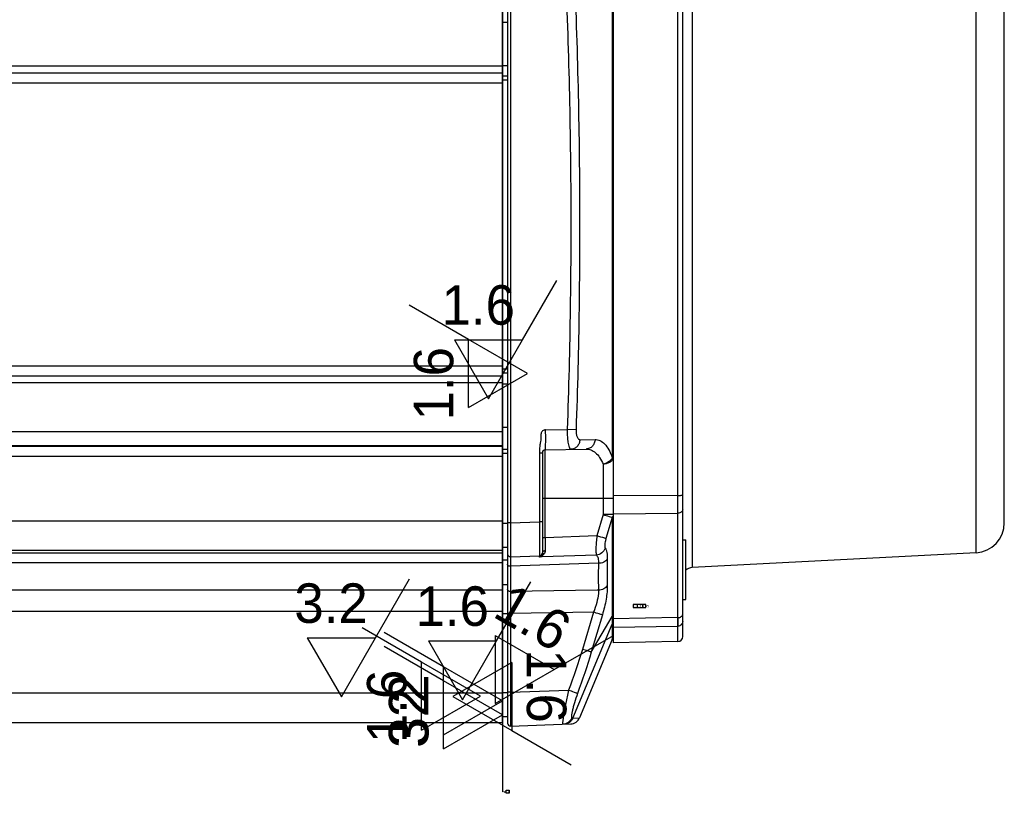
# Model space of a CAD drawing. Header units: millimetres. Extents: x 0 to 874, y 0 to 432.
# Tile 20 of 24: x 775 to 874, y 153 to 231. Entities that reach past the tile are written whole.
import ezdxf

# ---------------------------------------------------------------- set-up
doc = ezdxf.new("R2010")
doc.units = ezdxf.units.MM
doc.header["$LTSCALE"] = 30.734
doc.layers.get('0').update_dxf_attribs({"linetype": 'CONTINUOUS'})
doc.layers.add('01___PRT_ALL_DTM_PLN', color=7, linetype='CONTINUOUS')
doc.styles.get("Standard").update_dxf_attribs({"font": 'ar_wgl__.ttf'})
doc.styles.add('TEXTSTYLE_1', font='gdt', dxfattribs={"width": 0.8})

# ---------------------------------------------------------------- blocks, each defined once
blk = doc.blocks.new('SF0_BL0', base_point=(828.965, 168.065))
at = {"color": 2, "linetype": 'Continuous'}
for p, q in [((823.21, 168.79), (829.14, 165.366)), ((823.21, 168.79), (823.21, 161.943)), ((829.14, 165.366), (835.091, 168.802)), ((823.21, 161.943), (829.14, 165.366))]:
    blk.add_line(p, q, dxfattribs=at)
blk.add_text('1.6', height=3.9688, rotation=330, dxfattribs=at).set_placement((822.839, 170.749))
blk = doc.blocks.new('SF1_BL1', base_point=(821.004, 168.255))
at = {"color": 2, "linetype": 'Continuous'}
for p, q in [((823.361, 168.245), (826.796, 174.196)), ((816.513, 168.245), (823.361, 168.245)), ((816.513, 168.245), (819.937, 162.314)), ((819.937, 162.314), (823.361, 168.245))]:
    blk.add_line(p, q, dxfattribs=at)
blk.add_text('1.6', height=3.9688, dxfattribs=at).set_placement((815.212, 169.756))
blk = doc.blocks.new('SF6_BL6', base_point=(808.833, 168.555))
at = {"color": 2, "linetype": 'Continuous'}
for p, q in [((811.19, 168.545), (814.626, 174.496)), ((804.342, 168.545), (811.19, 168.545)), ((804.342, 168.545), (807.766, 162.614)), ((807.766, 162.614), (811.19, 168.545))]:
    blk.add_line(p, q, dxfattribs=at)
blk.add_text('3.2', height=3.9688, dxfattribs=at).set_placement((803.041, 170.056))
blk = doc.blocks.new('SF0_BL11', base_point=(823.619, 198.505))
at = {"color": 2, "linetype": 'Continuous'}
for p, q in [((825.975, 198.495), (829.411, 204.446)), ((819.128, 198.495), (825.975, 198.495)), ((819.128, 198.495), (822.552, 192.564)), ((822.552, 192.564), (825.975, 198.495))]:
    blk.add_line(p, q, dxfattribs=at)
blk.add_text('1.6', height=3.9688, dxfattribs=at).set_placement((817.827, 200.006))
blk = doc.blocks.new('SF2_BL13', base_point=(820.511, 196.179))
at = {"color": 2, "linetype": 'Continuous'}
for p, q in [((820.521, 198.535), (814.57, 201.971)), ((820.521, 191.687), (820.521, 198.535)), ((826.452, 195.111), (820.521, 198.535)), ((820.521, 191.687), (826.452, 195.111))]:
    blk.add_line(p, q, dxfattribs=at)
blk.add_text('1.6', height=3.9688, rotation=90, dxfattribs=at).set_placement((819.01, 190.386))
blk = doc.blocks.new('SF3_BL14', base_point=(818.011, 163.294))
at = {"color": 2, "linetype": 'Continuous'}
for p, q in [((818.021, 165.65), (812.07, 169.086)), ((818.021, 158.802), (818.021, 165.65)), ((823.952, 162.226), (818.021, 165.65)), ((818.021, 158.802), (823.952, 162.226))]:
    blk.add_line(p, q, dxfattribs=at)
blk.add_text('3.2', height=3.9688, rotation=90, dxfattribs=at).set_placement((816.51, 157.501))
blk = doc.blocks.new('SF5_BL16', base_point=(818.011, 162.544))
at = {"color": 2, "linetype": 'Continuous'}
for p, q in [((818.021, 164.25), (812.07, 167.686)), ((818.021, 157.402), (818.021, 164.25)), ((823.952, 160.826), (818.021, 164.25)), ((818.021, 157.402), (823.952, 160.826))]:
    blk.add_line(p, q, dxfattribs=at)
blk.add_text('32', height=3.9688, rotation=90, dxfattribs=at).set_placement((816.51, 157.635))
blk = doc.blocks.new('SF6_BL17', base_point=(815.811, 163.771))
at = {"color": 2, "linetype": 'Continuous'}
for p, q in [((815.821, 166.127), (809.87, 169.563)), ((815.821, 159.279), (815.821, 166.127)), ((821.752, 162.703), (815.821, 166.127)), ((815.821, 159.279), (821.752, 162.703))]:
    blk.add_line(p, q, dxfattribs=at)
blk.add_text('1.6', height=3.9688, rotation=90, dxfattribs=at).set_placement((814.31, 157.978))
blk = doc.blocks.new('SF7_BL18', base_point=(824.892, 161.6))
at = {"color": 2, "linetype": 'Continuous'}
for p, q in [((824.882, 166.092), (818.952, 162.668)), ((824.882, 166.092), (824.882, 159.244)), ((818.952, 162.668), (824.882, 159.244)), ((824.882, 159.244), (830.833, 155.808))]:
    blk.add_line(p, q, dxfattribs=at)
blk.add_text('1.6', height=3.9688, rotation=270, dxfattribs=at).set_placement((826.393, 167.393))
blk = doc.blocks.new('SF0_BL19', base_point=(828.965, 168.065))
at = {"color": 2, "linetype": 'Continuous'}
for p, q in [((823.21, 168.79), (829.14, 165.366)), ((823.21, 168.79), (823.21, 161.943)), ((829.14, 165.366), (835.091, 168.802)), ((823.21, 161.943), (829.14, 165.366))]:
    blk.add_line(p, q, dxfattribs=at)
blk.add_text('1.6', height=3.9688, rotation=330, dxfattribs=at).set_placement((822.839, 170.749))
blk = doc.blocks.new('SF1_BL20', base_point=(821.004, 168.255))
at = {"color": 2, "linetype": 'Continuous'}
for p, q in [((823.361, 168.245), (826.796, 174.196)), ((816.513, 168.245), (823.361, 168.245)), ((816.513, 168.245), (819.937, 162.314)), ((819.937, 162.314), (823.361, 168.245))]:
    blk.add_line(p, q, dxfattribs=at)
blk.add_text('1.6', height=3.9688, dxfattribs=at).set_placement((815.212, 169.756))
blk = doc.blocks.new('SF6_BL25', base_point=(808.833, 168.555))
at = {"color": 2, "linetype": 'Continuous'}
for p, q in [((811.19, 168.545), (814.626, 174.496)), ((804.342, 168.545), (811.19, 168.545)), ((804.342, 168.545), (807.766, 162.614)), ((807.766, 162.614), (811.19, 168.545))]:
    blk.add_line(p, q, dxfattribs=at)
blk.add_text('3.2', height=3.9688, dxfattribs=at).set_placement((803.041, 170.056))
blk = doc.blocks.new('SF0_BL30', base_point=(823.619, 198.505))
at = {"color": 2, "linetype": 'Continuous'}
for p, q in [((825.975, 198.495), (829.411, 204.446)), ((819.128, 198.495), (825.975, 198.495)), ((819.128, 198.495), (822.552, 192.564)), ((822.552, 192.564), (825.975, 198.495))]:
    blk.add_line(p, q, dxfattribs=at)
blk.add_text('1.6', height=3.9688, dxfattribs=at).set_placement((817.827, 200.006))
blk = doc.blocks.new('SF2_BL32', base_point=(820.511, 196.179))
at = {"color": 2, "linetype": 'Continuous'}
for p, q in [((820.521, 198.535), (814.57, 201.971)), ((820.521, 191.687), (820.521, 198.535)), ((826.452, 195.111), (820.521, 198.535)), ((820.521, 191.687), (826.452, 195.111))]:
    blk.add_line(p, q, dxfattribs=at)
blk.add_text('1.6', height=3.9688, rotation=90, dxfattribs=at).set_placement((819.01, 190.386))
blk = doc.blocks.new('SF3_BL33', base_point=(818.011, 163.294))
at = {"color": 2, "linetype": 'Continuous'}
for p, q in [((818.021, 165.65), (812.07, 169.086)), ((818.021, 158.802), (818.021, 165.65)), ((823.952, 162.226), (818.021, 165.65)), ((818.021, 158.802), (823.952, 162.226))]:
    blk.add_line(p, q, dxfattribs=at)
blk.add_text('3.2', height=3.9688, rotation=90, dxfattribs=at).set_placement((816.51, 157.501))
blk = doc.blocks.new('SF5_BL35', base_point=(818.011, 162.544))
at = {"color": 2, "linetype": 'Continuous'}
for p, q in [((818.021, 164.25), (812.07, 167.686)), ((818.021, 157.402), (818.021, 164.25)), ((823.952, 160.826), (818.021, 164.25)), ((818.021, 157.402), (823.952, 160.826))]:
    blk.add_line(p, q, dxfattribs=at)
blk.add_text('32', height=3.9688, rotation=90, dxfattribs=at).set_placement((816.51, 157.635))
blk = doc.blocks.new('SF6_BL36', base_point=(815.811, 163.771))
at = {"color": 2, "linetype": 'Continuous'}
for p, q in [((815.821, 166.127), (809.87, 169.563)), ((815.821, 159.279), (815.821, 166.127)), ((821.752, 162.703), (815.821, 166.127)), ((815.821, 159.279), (821.752, 162.703))]:
    blk.add_line(p, q, dxfattribs=at)
blk.add_text('1.6', height=3.9688, rotation=90, dxfattribs=at).set_placement((814.31, 157.978))
blk = doc.blocks.new('SF7_BL37', base_point=(824.892, 161.6))
at = {"color": 2, "linetype": 'Continuous'}
for p, q in [((824.882, 166.092), (818.952, 162.668)), ((824.882, 166.092), (824.882, 159.244)), ((818.952, 162.668), (824.882, 159.244)), ((824.882, 159.244), (830.833, 155.808))]:
    blk.add_line(p, q, dxfattribs=at)
blk.add_text('1.6', height=3.9688, rotation=270, dxfattribs=at).set_placement((826.393, 167.393))

msp = doc.modelspace()

# ---------------------------------------------------------------- linework, layer by layer
at = {"color": 7, "linetype": 'Continuous'}
for p, q in [((824.452, 260.136), (824.452, 159.992)), ((823.952, 160.064), (823.952, 260.064)), ((835.052, 252.064), (835.052, 168.064)), ((842.052, 168.678), (842.052, 251.451)), ((874.352, 180.104), (874.352, 250.064)), ((834.975, 248.84), (834.975, 186.655)), ((842.999, 240.785), (842.999, 175.614)), ((824.762, 240.038), (824.762, 180.09)), ((871.509, 177.108), (871.509, 239.821)), ((841.56, 182.855), (841.56, 237.273)), ((823.952, 230.405), (824.452, 230.405)), ((823.952, 225.964), (729.62, 225.964)), ((823.952, 226.047), (824.452, 226.047)), ((823.952, 225.264), (729.577, 225.264)), ((823.952, 225.282), (729.595, 225.282)), ((824.452, 224.964), (823.952, 224.964)), ((824.452, 224.564), (823.952, 224.564)), ((823.952, 224.264), (729.552, 224.264)), ((729.552, 195.864), (823.952, 195.864)), ((729.577, 194.864), (823.952, 194.864)), ((823.952, 194.846), (729.595, 194.846)), ((823.952, 195.564), (824.452, 195.564)), ((823.952, 195.164), (824.452, 195.164)), ((823.952, 194.164), (729.62, 194.164)), ((823.952, 194.082), (824.452, 194.082)), ((823.952, 189.25), (729.67, 189.25)), ((823.952, 189.723), (824.452, 189.723)), ((828.281, 189.445), (830.449, 189.483)), ((831.338, 189.451), (830.449, 189.483)), ((831.723, 188.457), (833.249, 188.483)), ((823.952, 187.764), (729.577, 187.764)), ((823.952, 187.834), (729.647, 187.834)), ((824.452, 187.464), (823.952, 187.464)), ((824.452, 187.064), (823.952, 187.064)), ((827.662, 187.146), (827.952, 187.146)), ((827.662, 187.146), (827.662, 180.192)), ((827.952, 187.146), (827.952, 177.094)), ((828.246, 187.445), (832.343, 187.517)), ((828.246, 178.614), (828.246, 187.445)), ((823.952, 186.764), (729.552, 186.764)), ((834.069, 186.002), (834.069, 180.928)), ((835.052, 182.564), (827.952, 182.564)), ((841.56, 182.855), (835.052, 182.803)), ((835.052, 181.022), (841.56, 181.075)), ((841.56, 168.178), (841.56, 181.075)), ((728.905, 180.312), (823.952, 180.312)), ((823.952, 180.062), (824.452, 180.062)), ((824.762, 180.09), (824.452, 180.09)), ((824.762, 180.09), (827.662, 180.192)), ((827.952, 180.192), (827.662, 180.192)), ((834.069, 180.928), (833.436, 178.792)), ((835.052, 180.928), (834.069, 180.928)), ((834.975, 180.657), (834.342, 178.52)), ((834.975, 180.657), (834.975, 170.7)), ((828.246, 178.614), (827.952, 178.614)), ((833.436, 178.792), (828.246, 178.614)), ((842.052, 178.404), (842.352, 178.404)), ((842.352, 172.404), (842.352, 178.404)), ((729.849, 177.098), (823.952, 177.098)), ((823.952, 177.313), (729.853, 177.313)), ((823.952, 177.664), (824.452, 177.664)), ((871.509, 177.108), (842.999, 175.614)), ((729.832, 176.135), (823.952, 176.135)), ((823.952, 176.391), (824.452, 176.391)), ((824.762, 176.693), (827.662, 176.794)), ((833.586, 176.04), (824.762, 175.738)), ((827.92, 176.683), (827.663, 176.674)), ((833.384, 176.872), (827.92, 176.683)), ((824.762, 175.738), (824.762, 173.2)), ((823.952, 173.338), (729.783, 173.338)), ((823.952, 173.919), (824.452, 173.919)), ((833.448, 173.337), (824.762, 173.2)), ((833.586, 173.339), (833.448, 173.337)), ((842.052, 172.404), (842.352, 172.404)), ((823.952, 171.213), (729.746, 171.213)), ((833.092, 171.132), (824.762, 171.006)), ((833.092, 171.132), (831.981, 167.399)), ((823.952, 170.993), (824.452, 170.993)), ((824.762, 171.006), (824.452, 171.006)), ((824.762, 171.006), (824.762, 163.09)), ((833.981, 170.86), (832.869, 167.127)), ((832.869, 167.127), (834.975, 170.7)), ((834.975, 170.7), (834.975, 170.467)), ((834.975, 170.467), (834.975, 170.276)), ((834.975, 170.276), (834.975, 168.38)), ((841.56, 170.585), (835.052, 170.477)), ((831.018, 160.497), (834.975, 169.931)), ((835.052, 169.618), (841.56, 169.726)), ((834.975, 168.38), (831.699, 160.519)), ((841.56, 168.178), (835.052, 168.064)), ((824.762, 163.09), (830.594, 163.294)), ((823.952, 162.986), (729.603, 162.986)), ((823.952, 163.062), (824.452, 163.062)), ((824.762, 163.09), (824.452, 163.09)), ((823.952, 160.664), (824.452, 160.664)), ((830.904, 160.502), (831.018, 160.497)), ((831.018, 160.497), (831.699, 160.519)), ((831.676, 160.518), (831.699, 160.519)), ((718.552, 160.064), (823.952, 160.064)), ((824.762, 159.693), (830.811, 159.904))]:
    msp.add_line(p, q, dxfattribs=at)
at = {"color": 2, "linetype": 'Continuous'}
for p, q in [((838.338, 171.912), (837.085, 171.912)), ((837.085, 171.912), (837.085, 171.6)), ((837.085, 171.6), (838.338, 171.6)), ((837.514, 171.6), (837.514, 171.912)), ((838.056, 171.6), (838.056, 171.912)), ((838.338, 171.6), (838.338, 171.912))]:
    msp.add_line(p, q, dxfattribs=at)
at = {"color": 7, "linetype": 'Continuous'}
msp.add_lwpolyline([(841.56, 170.585), (841.561, 170.167), (841.561, 169.876), (841.56, 169.726)], dxfattribs=at)
for centre, radius, start, end in [((828.252, 187.146), 0.3, 91, 180), ((13.683, 181.965), 827.878, 359.938378, 0.061622), ((833.194, 175.005), 5.926, 72.51401, 72.75668), ((871.352, 180.104), 3, 273, 360), ((1348.915, 175.804), 520.676, 179.69081, 179.83631), ((827.652, 177.094), 0.3, 272, 360), ((824.752, 176.992), 0.3, 180, 272), ((818.501, 186.548), 13.47, 312.85626, 313.16216), ((827.101, 178.129), 1.56, 291.09529, 292.79166), ((827.125, 178.073), 1.498, 292.78482, 295.39174), ((825.008, 179.612), 3.959, 313.14649, 314.10941), ((827.183, 177.953), 1.365, 295.35354, 299.91507), ((826.913, 177.678), 1.244, 315.94718, 317.61316), ((827.279, 177.788), 1.175, 299.89807, 304.9463), ((827.355, 177.677), 1.04, 305.00543, 307.0989), ((827.39, 177.63), 0.982, 307.10647, 308.49721), ((843.052, 174.615), 1, 93, 135.07719), ((834.06, 170.314), 0.992, 337.26907, 352.3735), ((834.052, 168.764), 1, 337.38014, 360), ((841.552, 168.678), 0.5, 271, 360), ((830.776, 160.903), 1, 272, 337.38012), ((824.752, 159.992), 0.3, 180, 272)]:
    msp.add_arc(centre, radius, start, end, dxfattribs=at)
for points, knots in [([(831.018, 238.369), (831.409, 230.223), (831.857, 213.914), (831.623, 197.601), (831.338, 189.451)], [0, 0, 0, 0, 0.500002, 1, 1, 1, 1]), ([(830.13, 238.324), (830.521, 230.191), (830.969, 213.908), (830.735, 197.62), (830.449, 189.483)], [0, 0, 0, 0, 0.500002, 1, 1, 1, 1]), ([(828.281, 189.445), (828.175, 189.443), (828.007, 189.392), (827.868, 189.223), (827.814, 189.068), (827.799, 188.907), (827.801, 188.692), (827.805, 188.423), (827.75, 188.105), (827.682, 187.79), (827.652, 187.468), (827.662, 187.253), (827.662, 187.146)], [0, 0, 0, 0, 0.123661, 0.18622, 0.248917, 0.311623, 0.374203, 0.499351, 0.624511, 0.749681, 0.874813, 1, 1, 1, 1]), ([(828.246, 187.445), (828.25, 187.446), (828.255, 187.463), (828.261, 187.489), (828.266, 187.539), (828.271, 187.604), (828.276, 187.688), (828.281, 187.832), (828.286, 188.05), (828.289, 188.349), (828.29, 188.69), (828.287, 189.06), (828.283, 189.315), (828.281, 189.445)], [0, 0, 0, 0, 0.005904, 0.020665, 0.044661, 0.077807, 0.119786, 0.170186, 0.294395, 0.445595, 0.618086, 0.805484, 1, 1, 1, 1]), ([(830.449, 189.483), (830.447, 189.225), (830.457, 188.851), (830.501, 188.377), (830.545, 188.078), (830.599, 187.835), (830.653, 187.671), (830.704, 187.575), (830.745, 187.518), (830.79, 187.49), (830.817, 187.49)], [0, 0, 0, 0, 0.371316, 0.538532, 0.684909, 0.805629, 0.897568, 0.932511, 0.960473, 1, 1, 1, 1]), ([(831.338, 189.451), (831.333, 189.318), (831.344, 189.073), (831.41, 188.788), (831.495, 188.614), (831.563, 188.525), (831.639, 188.469), (831.697, 188.456), (831.723, 188.457)], [0, 0, 0, 0, 0.34761, 0.640341, 0.75655, 0.852172, 0.930828, 1, 1, 1, 1]), ([(831.723, 188.457), (831.719, 188.331), (831.669, 188.082), (831.469, 187.764), (831.172, 187.547), (830.934, 187.492), (830.817, 187.49)], [0, 0, 0, 0, 0.259101, 0.512736, 0.758984, 1, 1, 1, 1]), ([(833.249, 188.483), (833.245, 188.357), (833.194, 188.108), (832.994, 187.79), (832.698, 187.573), (832.46, 187.519), (832.343, 187.517)], [0, 0, 0, 0, 0.259099, 0.512732, 0.75898, 1, 1, 1, 1]), ([(833.249, 188.483), (833.415, 188.486), (833.779, 188.396), (834.252, 188.013), (834.665, 187.416), (834.877, 186.928), (834.975, 186.655)], [0, 0, 0, 0, 0.187344, 0.4043, 0.672402, 1, 1, 1, 1]), ([(832.343, 187.517), (832.507, 187.52), (832.856, 187.453), (833.331, 187.145), (833.752, 186.648), (833.969, 186.234), (834.069, 186.002)], [0, 0, 0, 0, 0.202629, 0.425774, 0.688179, 1, 1, 1, 1]), ([(835.052, 186.692), (835.052, 186.602), (834.991, 186.406), (834.763, 186.183), (834.442, 186.039), (834.196, 186.004), (834.069, 186.002)], [0, 0, 0, 0, 0.206966, 0.441142, 0.709406, 1, 1, 1, 1]), ([(834.975, 186.655), (834.942, 186.576), (834.734, 186.251), (834.359, 186.06), (834.069, 186.002)], [0, 0, 0, 0, 0.223703, 1, 1, 1, 1]), ([(835.052, 186.692), (835.052, 186.683), (835.019, 186.665), (834.994, 186.659), (834.975, 186.655)], [0, 0, 0, 0, 0.311131, 1, 1, 1, 1]), ([(841.56, 182.855), (841.623, 182.856), (841.739, 182.858), (841.876, 182.868), (841.964, 182.879), (842.01, 182.889), (842.037, 182.897), (842.052, 182.907), (842.052, 182.912)], [0, 0, 0, 0, 0.377061, 0.696194, 0.819094, 0.911674, 0.971151, 1, 1, 1, 1]), ([(842.052, 181.428), (842.052, 181.382), (842.022, 181.282), (841.908, 181.168), (841.747, 181.093), (841.624, 181.075), (841.56, 181.075)], [0, 0, 0, 0, 0.209743, 0.444737, 0.711848, 1, 1, 1, 1]), ([(824.762, 180.09), (824.763, 179.869), (824.764, 179.436), (824.765, 178.807), (824.766, 178.227), (824.766, 177.784), (824.766, 177.472), (824.766, 177.274), (824.766, 177.103), (824.765, 176.961), (824.765, 176.861), (824.764, 176.797), (824.764, 176.76), (824.763, 176.733), (824.764, 176.711), (824.761, 176.701), (824.763, 176.693), (824.762, 176.693)], [0, 0, 0, 0, 0.195109, 0.382772, 0.555652, 0.707204, 0.773101, 0.831538, 0.881959, 0.923889, 0.956926, 0.970012, 0.98076, 0.989146, 0.995156, 0.998777, 1, 1, 1, 1]), ([(827.662, 180.192), (827.663, 179.971), (827.664, 179.537), (827.665, 178.907), (827.666, 178.327), (827.666, 177.885), (827.666, 177.573), (827.666, 177.375), (827.666, 177.204), (827.665, 177.062), (827.665, 176.962), (827.664, 176.898), (827.664, 176.861), (827.663, 176.834), (827.664, 176.812), (827.661, 176.802), (827.663, 176.794), (827.662, 176.794)], [0, 0, 0, 0, 0.195226, 0.382989, 0.555919, 0.707446, 0.773311, 0.831715, 0.882106, 0.924002, 0.957004, 0.97007, 0.980803, 0.989178, 0.995177, 0.998784, 1, 1, 1, 1]), ([(834.069, 180.928), (834.163, 180.901), (834.457, 180.813), (834.751, 180.726), (834.951, 180.664)], [0, 0, 0, 0, 0.319569, 1, 1, 1, 1]), ([(833.436, 178.792), (833.409, 178.582), (833.364, 178.183), (833.33, 177.634), (833.329, 177.241), (833.353, 177), (833.371, 176.909), (833.384, 176.872)], [0, 0, 0, 0, 0.328779, 0.624174, 0.855273, 0.939293, 1, 1, 1, 1]), ([(834.342, 178.52), (834.299, 178.534), (833.998, 178.625), (833.696, 178.715), (833.436, 178.792)], [0, 0, 0, 0, 0.141948, 1, 1, 1, 1]), ([(834.342, 178.52), (834.312, 178.417), (834.261, 178.22), (834.219, 177.943), (834.214, 177.724), (834.241, 177.597), (834.27, 177.558)], [0, 0, 0, 0, 0.327269, 0.622403, 0.852664, 1, 1, 1, 1]), ([(827.911, 176.943), (827.925, 176.967), (827.969, 177.01), (828.026, 177.028), (828.056, 177.033)], [0, 0, 0, 0, 0.476589, 1, 1, 1, 1]), ([(828.241, 177.292), (828.203, 177.291), (828.131, 177.28), (828.037, 177.239), (827.97, 177.175), (827.952, 177.119), (827.952, 177.094)], [0, 0, 0, 0, 0.294729, 0.565239, 0.797859, 1, 1, 1, 1]), ([(828.241, 177.292), (828.241, 177.268), (828.233, 177.176), (828.197, 177.086), (828.159, 177.029)], [0, 0, 0, 0, 0.260229, 1, 1, 1, 1]), ([(834.27, 177.558), (834.204, 177.375), (833.961, 177.042), (833.578, 176.89), (833.384, 176.872)], [0, 0, 0, 0, 0.49957, 1, 1, 1, 1]), ([(834.27, 177.558), (834.31, 177.504), (834.378, 177.364), (834.47, 176.992), (834.48, 176.675), (834.475, 176.447)], [0, 0, 0, 0, 0.177795, 0.402395, 1, 1, 1, 1]), ([(824.762, 176.693), (824.763, 176.693), (824.761, 176.684), (824.764, 176.675), (824.762, 176.654), (824.763, 176.627), (824.763, 176.592), (824.763, 176.53), (824.763, 176.434), (824.763, 176.297), (824.763, 176.133), (824.762, 175.944), (824.762, 175.809), (824.762, 175.738)], [0, 0, 0, 0, 0.004129, 0.016506, 0.037102, 0.065867, 0.102724, 0.147578, 0.260782, 0.404285, 0.576574, 0.77584, 1, 1, 1, 1]), ([(833.384, 176.872), (833.468, 176.787), (833.584, 176.503), (833.593, 176.212), (833.586, 176.04)], [0, 0, 0, 0, 0.409066, 1, 1, 1, 1]), ([(833.586, 176.04), (833.581, 175.809), (833.567, 174.908), (833.571, 174.008), (833.586, 173.339)], [0, 0, 0, 0, 0.257226, 1, 1, 1, 1]), ([(834.475, 176.447), (834.394, 176.317), (834.106, 176.104), (833.769, 176.042), (833.586, 176.04)], [0, 0, 0, 0, 0.456855, 1, 1, 1, 1]), ([(834.475, 176.447), (834.47, 176.22), (834.455, 175.338), (834.459, 174.456), (834.475, 173.8)], [0, 0, 0, 0, 0.257228, 1, 1, 1, 1]), ([(824.762, 175.738), (824.722, 175.737), (824.646, 175.745), (824.544, 175.787), (824.471, 175.854), (824.452, 175.914), (824.452, 175.942)], [0, 0, 0, 0, 0.291064, 0.56136, 0.795612, 1, 1, 1, 1]), ([(824.762, 173.2), (824.722, 173.199), (824.645, 173.208), (824.543, 173.253), (824.471, 173.326), (824.452, 173.39), (824.452, 173.419)], [0, 0, 0, 0, 0.283912, 0.55047, 0.787282, 1, 1, 1, 1]), ([(824.762, 173.2), (824.762, 173.046), (824.763, 172.314), (824.763, 171.583), (824.762, 171.006)], [0, 0, 0, 0, 0.210759, 1, 1, 1, 1]), ([(833.586, 173.339), (833.587, 173.313), (833.59, 173.204), (833.585, 173.094), (833.579, 173.01)], [0, 0, 0, 0, 0.236473, 1, 1, 1, 1]), ([(834.475, 173.8), (834.396, 173.661), (834.116, 173.425), (833.77, 173.346), (833.586, 173.339)], [0, 0, 0, 0, 0.46574, 1, 1, 1, 1]), ([(834.475, 173.8), (834.48, 173.591), (834.458, 173.137), (834.323, 172.149), (834.136, 171.381), (833.981, 170.86)], [0, 0, 0, 0, 0.21021, 0.45477, 1, 1, 1, 1]), ([(833.579, 173.01), (833.556, 172.705), (833.429, 172.065), (833.22, 171.451), (833.092, 171.132)], [0, 0, 0, 0, 0.47112, 1, 1, 1, 1]), ([(833.981, 170.86), (833.871, 170.897), (833.575, 170.987), (833.279, 171.077), (833.092, 171.132)], [0, 0, 0, 0, 0.372177, 1, 1, 1, 1]), ([(835.052, 170.972), (835.052, 170.949), (835.045, 170.854), (835.011, 170.762), (834.975, 170.7)], [0, 0, 0, 0, 0.246034, 1, 1, 1, 1]), ([(841.56, 170.585), (841.624, 170.586), (841.747, 170.604), (841.908, 170.678), (842.022, 170.793), (842.052, 170.892), (842.052, 170.939)], [0, 0, 0, 0, 0.288023, 0.555011, 0.790154, 1, 1, 1, 1]), ([(842.052, 170.223), (842.052, 170.159), (842.026, 170.029), (841.917, 169.865), (841.754, 169.755), (841.625, 169.727), (841.56, 169.726)], [0, 0, 0, 0, 0.249223, 0.498825, 0.749174, 1, 1, 1, 1]), ([(832.869, 167.127), (832.76, 167.163), (832.464, 167.254), (832.167, 167.344), (831.981, 167.399)], [0, 0, 0, 0, 0.37211, 1, 1, 1, 1]), ([(830.594, 163.294), (830.54, 163.077), (830.438, 162.648), (830.302, 162.022), (830.187, 161.439), (830.096, 160.924), (830.032, 160.498), (829.998, 160.209), (829.988, 160.035), (829.987, 159.96), (829.993, 159.915), (829.997, 159.892), (830.008, 159.876), (830.015, 159.876)], [0, 0, 0, 0, 0.192775, 0.37914, 0.551849, 0.704083, 0.829305, 0.922129, 0.955155, 0.978876, 0.987241, 0.99336, 1, 1, 1, 1]), ([(831.482, 162.959), (831.446, 162.975), (831.343, 163.015), (831.047, 163.128), (830.787, 163.224), (830.594, 163.294)], [0, 0, 0, 0, 0.124157, 0.350501, 1, 1, 1, 1]), ([(824.762, 163.09), (824.763, 162.869), (824.764, 162.436), (824.765, 161.807), (824.766, 161.227), (824.766, 160.784), (824.766, 160.472), (824.766, 160.274), (824.766, 160.103), (824.765, 159.961), (824.765, 159.861), (824.764, 159.797), (824.764, 159.76), (824.763, 159.733), (824.764, 159.711), (824.761, 159.701), (824.763, 159.693), (824.762, 159.693)], [0, 0, 0, 0, 0.195109, 0.382772, 0.555652, 0.707204, 0.773101, 0.831538, 0.881959, 0.923889, 0.956926, 0.970012, 0.98076, 0.989146, 0.995156, 0.998777, 1, 1, 1, 1]), ([(831.482, 162.959), (831.373, 162.657), (831.226, 162.212), (831.064, 161.637), (830.971, 161.266), (830.914, 160.993), (830.884, 160.81), (830.871, 160.705), (830.867, 160.618), (830.867, 160.557), (830.884, 160.502), (830.904, 160.502)], [0, 0, 0, 0, 0.378178, 0.550484, 0.702428, 0.827385, 0.877983, 0.919946, 0.952907, 0.976776, 1, 1, 1, 1]), ([(830.904, 160.502), (830.833, 160.326), (830.586, 160.009), (830.204, 159.883), (830.015, 159.876)], [0, 0, 0, 0, 0.500623, 1, 1, 1, 1]), ([(831.018, 160.497), (830.947, 160.324), (830.698, 160.011), (830.318, 159.887), (830.13, 159.88)], [0, 0, 0, 0, 0.500143, 1, 1, 1, 1])]:
    msp.add_open_spline(points, degree=3, knots=knots, dxfattribs=at)
for points in [[(835.019, 180.748), (835.007, 180.716), (834.992, 180.686), (834.975, 180.657)], [(828.056, 177.033), (828.09, 177.037), (828.125, 177.036), (828.159, 177.029)], [(828.159, 177.029), (828.141, 177.002), (828.12, 176.976), (828.098, 176.951)], [(827.807, 176.813), (827.793, 176.798), (827.778, 176.783), (827.764, 176.769)], [(827.911, 176.943), (827.889, 176.905), (827.861, 176.871), (827.832, 176.839)], [(828.098, 176.951), (828.068, 176.919), (828.035, 176.889), (828.001, 176.862)], [(831.981, 167.399), (831.568, 166.015), (831.09, 164.651), (830.594, 163.294)], [(832.87, 167.127), (832.46, 165.722), (831.981, 164.336), (831.482, 162.959)]]:
    msp.add_open_spline(points, degree=3, dxfattribs=at)
at = {"layer": '01___PRT_ALL_DTM_PLN', "color": 2, "linetype": 'Continuous'}
for p, q in [((823.952, 285.624), (823.952, 153.095)), ((824.108, 153.095), (824.327, 153.095)), ((824.327, 153.251), (824.628, 153.251)), ((824.327, 152.939), (824.327, 153.251)), ((824.628, 152.939), (824.327, 152.939)), ((824.628, 153.251), (824.628, 152.939))]:
    msp.add_line(p, q, dxfattribs=at)
msp.add_solid([(823.952, 153.005), (823.952, 153.185), (824.108, 153.095)], dxfattribs=at)

# ---------------------------------------------------------------- block references
at = {"color": 2, "linetype": 'Continuous'}
for name, p in [('SF0_BL11', (823.619, 198.505)), ('SF0_BL30', (823.619, 198.505)), ('SF2_BL13', (820.511, 196.179)), ('SF2_BL32', (820.511, 196.179)), ('SF6_BL6', (808.833, 168.555)), ('SF6_BL25', (808.833, 168.555)), ('SF1_BL1', (821.004, 168.255)), ('SF1_BL20', (821.004, 168.255)), ('SF0_BL0', (828.965, 168.065)), ('SF0_BL19', (828.965, 168.065)), ('SF6_BL17', (815.811, 163.771)), ('SF6_BL36', (815.811, 163.771)), ('SF3_BL14', (818.011, 163.294)), ('SF3_BL33', (818.011, 163.294)), ('SF5_BL16', (818.011, 162.544)), ('SF5_BL35', (818.011, 162.544)), ('SF7_BL18', (824.892, 161.6)), ('SF7_BL37', (824.892, 161.6))]:
    msp.add_blockref(name, p, dxfattribs=at)

# ---------------------------------------------------------------- texts
at = {"color": 2, "linetype": 'Continuous', "style": 'TEXTSTYLE_1'}
msp.add_text('f', height=0.156, dxfattribs=at).set_placement((837.163, 171.678))
at = {"color": 2, "linetype": 'Continuous'}
for s, height, p in [('0.03', 0.1562, (837.573, 171.678)), ('B', 0.156, (838.115, 171.678)), ('(*)', 0.1562, (838.416, 171.678))]:
    msp.add_text(s, height=height, dxfattribs=at).set_placement(p)
at = {"layer": '01___PRT_ALL_DTM_PLN', "color": 2, "linetype": 'Continuous', "insert": (824.405, 153.173), "char_height": 0.156, "width": 0.14521, "attachment_point": 1, "line_spacing_factor": 0.9}
msp.add_mtext('B', dxfattribs=at)

doc.saveas('drawing.dxf')
